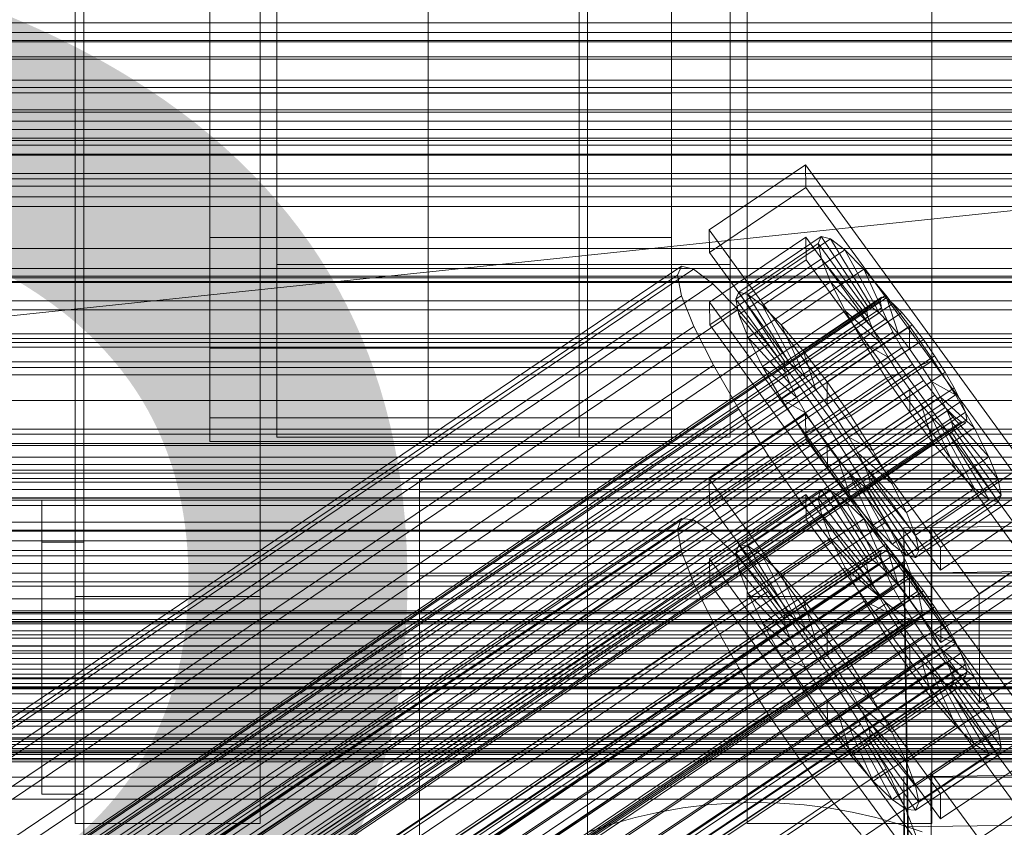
# Model space of a CAD drawing. Header units: millimetres. Extents: x -2233 to 61924, y -68080 to 6847.
# Tile 150 of 256: x 252 to 370, y -34719 to -34623. Entities that reach past the tile are written whole.
import ezdxf

# ---------------------------------------------------------------- set-up
doc = ezdxf.new("R2010")
doc.units = ezdxf.units.MM
for name, color, linetype, lineweight in [('COTAS_O', 1, 'Continuous', 0), ('COTAS_P', 1, 'Continuous', 0), ('frontal_briquetadora', 7, 'Continuous', 0), ('frontal_C01', 7, 'Continuous', 0), ('frontal_C02', 7, 'Continuous', 0), ('frontal_C03', 7, 'Continuous', 0), ('frontal_C05', 7, 'Continuous', 0), ('frontal_mezcladora', 7, 'Continuous', 0), ('frontal_secador', 7, 'Continuous', 0)]:
    doc.layers.add(name, color=color, linetype=linetype, lineweight=lineweight)
doc.dimstyles.new('R19_100', dxfattribs={"dimtxt": 250, "dimasz": 150, "dimexe": 150, "dimexo": 80, "dimgap": 100, "dimtad": 1, "dimtih": 1, "dimtoh": 1, "dimdsep": 46, "dimcen": 0.09, "dimadec": 0, "dimazin": 0, "dimtfac": 1, "dimtdec": 4, "dimtofl": 0, "dimtmove": 0, "dimatfit": 3, "dimfxl": 1, "dimtolj": 1, "dimtzin": 0, "dimarcsym": 0})

# ---------------------------------------------------------------- blocks, each defined once
blk = doc.blocks.new('DIM_R28_48')
at = {"layer": 'COTAS_P'}
for p, q in [((-1750, -34600), (-1600, -34555)), ((2600, -34600), (2450, -34555)), ((-1750, -35500), (-1750, -34600)), ((-1750, -34600), (2600, -34600)), ((-1750, -34600), (-1600, -34645)), ((2600, -34600), (2450, -34645)), ((2600, -35500), (2600, -34600))]:
    blk.add_line(p, q, dxfattribs=at)
blk.add_text('4350 P', height=250, dxfattribs=at).set_placement((425, -34500))
blk = doc.blocks.new('DIM_R28_50')
at = {"layer": 'COTAS_P'}
for p, q in [((1705.78, -34504.95), (1551.9, -34475.9)), ((-194.22, -34704.95), (1705.78, -34504.95)), ((1705.78, -34504.95), (1561.32, -34565.4)), ((1800, -35400), (1705.78, -34504.95)), ((-194.22, -34704.95), (-49.75, -34644.49)), ((-100, -35600), (-194.22, -34704.95)), ((-194.22, -34704.95), (-40.33, -34734))]:
    blk.add_line(p, q, dxfattribs=at)
blk.add_text('1910.5 P', height=250, rotation=6.009, dxfattribs=at).set_placement((745.32, -34505.49))
blk = doc.blocks.new('DIM_R28_53')
at = {"layer": 'COTAS_P'}
for p, q in [((-150, -32300), (550, -32300)), ((550, -32300), (505, -32450)), ((550, -34900), (550, -32300)), ((550, -32300), (595, -32450)), ((550, -34900), (505, -34750)), ((550, -34900), (595, -34750)), ((-150, -34900), (550, -34900))]:
    blk.add_line(p, q, dxfattribs=at)
blk.add_text('2600 P', height=250, rotation=90, dxfattribs=at).set_placement((450, -33600))
blk = doc.blocks.new('DIM_R28_56')
at = {"layer": 'COTAS_O'}
for p, q in [((-650, -34200), (-500, -34155)), ((650, -34200), (500, -34155)), ((-650, -34900), (-650, -34200)), ((-650, -34200), (650, -34200)), ((-650, -34200), (-500, -34245)), ((650, -34200), (500, -34245)), ((650, -34900), (650, -34200))]:
    blk.add_line(p, q, dxfattribs=at)
blk.add_text('1300 O', height=250, dxfattribs=at).set_placement((0, -34100))
blk = doc.blocks.new('DIM_R28_61')
at = {"layer": 'COTAS_P'}
for p, q in [((-305, -34680), (395, -34680)), ((395, -34680), (350, -34830)), ((395, -36000), (395, -34680)), ((395, -34680), (440, -34830)), ((395, -36000), (350, -35850)), ((395, -36000), (440, -35850)), ((-305, -36000), (395, -36000))]:
    blk.add_line(p, q, dxfattribs=at)
blk.add_text('1320 P', height=250, rotation=90, dxfattribs=at).set_placement((295, -35340))

msp = doc.modelspace()

# ---------------------------------------------------------------- linework, layer by layer
at = {"layer": 'frontal_briquetadora'}
for p, q in [((210, -34680), (416.55, -34680)), ((210, -34680), (430, -34680)), ((255, -34680), (260, -34680)), ((255, -34685), (255, -34680)), ((260, -34685), (260, -34680)), ((320, -34680), (430, -34680)), ((320, -34736), (320, -34680)), ((255, -34685), (260, -34685)), ((255, -34715), (255, -34685)), ((260, -34715), (260, -34685)), ((255, -34715), (260, -34715))]:
    msp.add_line(p, q, dxfattribs=at)
at = {"layer": 'frontal_C01'}
for p, q in [((425, -34624.302), (-425, -34624.302)), ((-425, -34635.858), (425, -34635.858)), ((334.501, -34647.786), (345.969, -34640.05)), ((345.969, -34640.05), (345.981, -34642.746)), ((345.969, -34640.05), (373.501, -34677.904)), ((345.981, -34642.746), (334.513, -34650.482)), ((373.513, -34680.6), (345.981, -34642.746)), ((334.513, -34650.482), (334.501, -34647.786)), ((362.033, -34685.64), (334.501, -34647.786)), ((334.539, -34656.414), (346.008, -34648.677)), ((338.005, -34655.234), (347.835, -34648.603)), ((339.088, -34655.496), (348.918, -34648.865)), ((346.008, -34648.677), (346.02, -34651.373)), ((346.008, -34648.677), (373.539, -34686.532)), ((347.835, -34648.603), (347.47, -34649.419)), ((348.918, -34648.865), (347.835, -34648.603)), ((347.835, -34648.603), (353.378, -34656.919)), ((350.645, -34650.185), (348.918, -34648.865)), ((348.918, -34648.865), (353.892, -34657.043)), ((337.64, -34656.05), (347.47, -34649.419)), ((340.816, -34656.816), (350.645, -34650.185)), ((347.47, -34649.419), (353.205, -34657.305)), ((347.47, -34649.419), (347.847, -34651.255)), ((352.899, -34652.474), (350.645, -34650.185)), ((350.645, -34650.185), (354.71, -34657.668)), ((334.513, -34650.482), (362.045, -34688.336)), ((346.02, -34651.373), (334.551, -34659.11)), ((338.017, -34657.886), (347.847, -34651.255)), ((373.551, -34689.228), (346.02, -34651.373)), ((347.847, -34651.255), (353.384, -34658.175)), ((347.847, -34651.255), (348.941, -34653.987)), ((146.872, -34776.458), (331.181, -34652.123)), ((148.32, -34776.807), (332.629, -34652.472)), ((331.181, -34652.123), (330.692, -34653.213)), ((332.629, -34652.472), (331.181, -34652.123)), ((334.938, -34654.237), (332.629, -34652.472)), ((343.069, -34659.105), (352.899, -34652.474)), ((355.525, -34655.576), (352.899, -34652.474)), ((352.899, -34652.474), (355.777, -34658.752)), ((146.383, -34777.548), (330.692, -34653.213)), ((330.692, -34653.213), (331.197, -34655.668)), ((150.629, -34778.572), (334.938, -34654.237)), ((337.95, -34657.298), (334.938, -34654.237)), ((339.111, -34660.619), (348.941, -34653.987)), ((348.941, -34653.987), (353.902, -34659.469)), ((348.941, -34653.987), (350.678, -34657.43)), ((141.218, -34800.042), (355.017, -34655.814)), ((141.731, -34800.166), (355.53, -34655.937)), ((146.887, -34780.003), (331.197, -34655.668)), ((331.197, -34655.668), (332.659, -34659.321)), ((337.64, -34656.05), (338.005, -34655.234)), ((343.376, -34663.936), (337.64, -34656.05)), ((338.017, -34657.886), (337.64, -34656.05)), ((343.549, -34663.55), (338.005, -34655.234)), ((338.005, -34655.234), (339.088, -34655.496)), ((344.062, -34663.674), (339.088, -34655.496)), ((339.088, -34655.496), (340.816, -34656.816)), ((345.695, -34662.207), (355.525, -34655.576)), ((355.017, -34655.814), (354.844, -34656.2)), ((355.53, -34655.937), (355.017, -34655.814)), ((358.345, -34659.28), (355.525, -34655.576)), ((355.525, -34655.576), (357.021, -34660.222)), ((356.348, -34656.563), (355.53, -34655.937)), ((141.045, -34800.428), (354.844, -34656.2)), ((141.224, -34801.298), (355.022, -34657.07)), ((142.549, -34800.791), (356.348, -34656.563)), ((153.641, -34781.633), (337.95, -34657.298)), ((334.551, -34659.11), (334.539, -34656.414)), ((362.071, -34694.268), (334.539, -34656.414)), ((341.461, -34661.445), (337.95, -34657.298)), ((344.88, -34664.299), (340.816, -34656.816)), ((340.816, -34656.816), (343.069, -34659.105)), ((353.205, -34657.305), (343.376, -34663.936)), ((353.378, -34656.919), (343.549, -34663.55)), ((353.892, -34657.043), (344.062, -34663.674)), ((353.205, -34657.305), (353.378, -34656.919)), ((353.384, -34658.175), (353.205, -34657.305)), ((353.378, -34656.919), (353.892, -34657.043)), ((353.892, -34657.043), (354.71, -34657.668)), ((354.844, -34656.2), (355.022, -34657.07)), ((355.022, -34657.07), (355.541, -34658.364)), ((357.415, -34657.647), (356.348, -34656.563)), ((141.742, -34802.592), (355.541, -34658.364)), ((143.617, -34801.875), (357.415, -34657.647)), ((343.554, -34664.806), (338.017, -34657.886)), ((339.111, -34660.619), (338.017, -34657.886)), ((340.848, -34664.061), (350.678, -34657.43)), ((353.384, -34658.175), (343.554, -34664.806)), ((354.71, -34657.668), (344.88, -34664.299)), ((350.678, -34657.43), (354.725, -34661.1)), ((350.678, -34657.43), (352.938, -34661.347)), ((353.902, -34659.469), (353.384, -34658.175)), ((354.71, -34657.668), (355.777, -34658.752)), ((355.541, -34658.364), (356.363, -34659.994)), ((358.659, -34659.117), (357.415, -34657.647)), ((144.861, -34803.345), (358.659, -34659.117)), ((148.35, -34783.655), (332.659, -34659.321)), ((332.659, -34659.321), (334.981, -34663.922)), ((334.551, -34659.11), (362.083, -34696.964)), ((345.947, -34665.383), (343.069, -34659.105)), ((343.069, -34659.105), (345.695, -34662.207)), ((353.902, -34659.469), (344.073, -34666.1)), ((355.777, -34658.752), (345.947, -34665.383)), ((358.345, -34659.28), (348.515, -34665.911)), ((354.725, -34661.1), (353.902, -34659.469)), ((355.777, -34658.752), (357.021, -34660.222)), ((358.357, -34661.976), (358.345, -34659.28)), ((361.166, -34663.333), (358.345, -34659.28)), ((359.995, -34660.871), (358.659, -34659.117)), ((-450, -34660.756), (450, -34660.756)), ((142.565, -34804.223), (356.363, -34659.994)), ((359.995, -34660.871), (146.196, -34805.099)), ((344.073, -34666.1), (339.111, -34660.619)), ((340.848, -34664.061), (339.111, -34660.619)), ((357.021, -34660.222), (347.191, -34666.853)), ((356.363, -34659.994), (357.434, -34661.85)), ((357.021, -34660.222), (358.357, -34661.976)), ((361.332, -34662.791), (359.995, -34660.871)), ((143.635, -34806.078), (357.434, -34661.85)), ((157.152, -34785.78), (341.461, -34661.445)), ((345.231, -34666.396), (341.461, -34661.445)), ((343.108, -34667.978), (352.938, -34661.347)), ((354.725, -34661.1), (344.895, -34667.731)), ((348.527, -34668.607), (358.357, -34661.976)), ((352.938, -34661.347), (355.796, -34662.955)), ((352.938, -34661.347), (355.569, -34665.473)), ((355.796, -34662.955), (354.725, -34661.1)), ((357.434, -34661.85), (358.68, -34663.804)), ((358.357, -34661.976), (359.693, -34663.896)), ((147.533, -34807.019), (361.332, -34662.791)), ((347.191, -34666.853), (345.695, -34662.207)), ((345.695, -34662.207), (348.515, -34665.911)), ((355.796, -34662.955), (345.966, -34669.586)), ((357.042, -34664.909), (355.796, -34662.955)), ((362.578, -34664.745), (361.332, -34662.791)), ((144.881, -34808.033), (358.68, -34663.804)), ((150.672, -34788.257), (334.981, -34663.922)), ((334.981, -34663.922), (338.003, -34669.159)), ((344.895, -34667.731), (340.848, -34664.061)), ((343.108, -34667.978), (340.848, -34664.061)), ((343.549, -34663.55), (343.376, -34663.936)), ((343.376, -34663.936), (343.554, -34664.806)), ((344.062, -34663.674), (343.549, -34663.55)), ((344.88, -34664.299), (344.062, -34663.674)), ((345.947, -34665.383), (344.88, -34664.299)), ((359.693, -34663.896), (349.863, -34670.527)), ((351.336, -34669.964), (361.166, -34663.333)), ((358.68, -34663.804), (360.017, -34665.724)), ((361.166, -34663.333), (359.693, -34663.896)), ((359.693, -34663.896), (360.939, -34665.85)), ((363.797, -34667.458), (361.166, -34663.333)), ((148.779, -34808.973), (362.578, -34664.745)), ((343.554, -34664.806), (344.073, -34666.1)), ((345.739, -34672.104), (355.569, -34665.473)), ((347.191, -34666.853), (345.947, -34665.383)), ((357.042, -34664.909), (347.212, -34671.541)), ((355.569, -34665.473), (357.042, -34664.909)), ((355.569, -34665.473), (358.39, -34669.525)), ((358.378, -34666.829), (357.042, -34664.909)), ((363.648, -34666.6), (362.578, -34664.745)), ((146.218, -34809.952), (360.017, -34665.724)), ((149.85, -34810.829), (363.648, -34666.6)), ((345.231, -34666.396), (160.922, -34790.731)), ((344.073, -34666.1), (344.895, -34667.731)), ((349.002, -34671.814), (345.231, -34666.396)), ((348.515, -34665.911), (348.527, -34668.607)), ((348.515, -34665.911), (351.336, -34669.964)), ((360.939, -34665.85), (351.109, -34672.481)), ((360.017, -34665.724), (361.352, -34667.478)), ((363.797, -34667.458), (360.939, -34665.85)), ((360.939, -34665.85), (362.01, -34667.706)), ((364.471, -34668.231), (363.648, -34666.6)), ((147.554, -34811.707), (361.352, -34667.478)), ((344.895, -34667.731), (345.966, -34669.586)), ((348.527, -34668.607), (347.191, -34666.853)), ((358.378, -34666.829), (348.548, -34673.46)), ((362.01, -34667.706), (352.18, -34674.337)), ((353.967, -34674.089), (363.797, -34667.458)), ((358.39, -34669.525), (358.378, -34666.829)), ((359.714, -34668.583), (358.378, -34666.829)), ((361.352, -34667.478), (362.596, -34668.948)), ((366.057, -34671.376), (362.01, -34667.706)), ((362.01, -34667.706), (362.833, -34669.336)), ((366.057, -34671.376), (363.797, -34667.458)), ((148.798, -34813.176), (362.596, -34668.948)), ((150.672, -34812.459), (364.471, -34668.231)), ((345.966, -34669.586), (343.108, -34667.978)), ((345.739, -34672.104), (343.108, -34667.978)), ((349.863, -34670.527), (348.527, -34668.607)), ((359.714, -34668.583), (349.884, -34675.215)), ((361.21, -34673.229), (359.714, -34668.583)), ((360.958, -34670.053), (359.714, -34668.583)), ((362.596, -34668.948), (363.664, -34670.032)), ((364.989, -34669.525), (364.471, -34668.231)), ((149.865, -34814.26), (363.664, -34670.032)), ((151.191, -34813.754), (364.989, -34669.525)), ((153.694, -34793.494), (338.003, -34669.159)), ((338.003, -34669.159), (341.52, -34674.675)), ((345.966, -34669.586), (347.212, -34671.541)), ((348.56, -34676.156), (358.39, -34669.525)), ((349.863, -34670.527), (351.336, -34669.964)), ((360.958, -34670.053), (351.128, -34676.684)), ((351.336, -34669.964), (353.967, -34674.089)), ((362.833, -34669.336), (353.003, -34675.967)), ((358.39, -34669.525), (361.21, -34673.229)), ((363.836, -34676.331), (360.958, -34670.053)), ((362.025, -34671.137), (360.958, -34670.053)), ((367.794, -34674.818), (362.833, -34669.336)), ((362.833, -34669.336), (363.351, -34670.63)), ((363.664, -34670.032), (364.482, -34670.657)), ((365.168, -34670.395), (364.989, -34669.525)), ((150.683, -34814.886), (364.482, -34670.657)), ((151.196, -34815.01), (364.995, -34670.781)), ((151.369, -34814.623), (365.168, -34670.395)), ((351.109, -34672.481), (349.863, -34670.527)), ((362.025, -34671.137), (352.196, -34677.768)), ((363.351, -34670.63), (353.521, -34677.262)), ((356.228, -34678.007), (366.057, -34671.376)), ((366.09, -34678.62), (362.025, -34671.137)), ((362.843, -34671.763), (362.025, -34671.137)), ((368.888, -34677.55), (363.351, -34670.63)), ((363.351, -34670.63), (363.53, -34671.5)), ((364.482, -34670.657), (364.995, -34670.781)), ((364.995, -34670.781), (365.168, -34670.395)), ((367.794, -34674.818), (366.057, -34671.376)), ((450, -34671.541), (-450, -34671.541)), ((164.693, -34796.149), (349.002, -34671.814)), ((347.212, -34671.541), (345.739, -34672.104)), ((348.56, -34676.156), (345.739, -34672.104)), ((347.212, -34671.541), (348.548, -34673.46)), ((352.519, -34677.329), (349.002, -34671.814)), ((352.18, -34674.337), (351.109, -34672.481)), ((351.109, -34672.481), (353.967, -34674.089)), ((362.843, -34671.763), (353.014, -34678.394)), ((363.357, -34671.886), (353.527, -34678.518)), ((363.53, -34671.5), (353.7, -34678.131)), ((367.817, -34679.94), (362.843, -34671.763)), ((363.357, -34671.886), (362.843, -34671.763)), ((363.53, -34671.5), (363.357, -34671.886)), ((368.9, -34680.202), (363.357, -34671.886)), ((369.265, -34679.387), (363.53, -34671.5)), ((348.548, -34673.46), (348.56, -34676.156)), ((348.548, -34673.46), (349.884, -34675.215)), ((351.38, -34679.86), (361.21, -34673.229)), ((361.21, -34673.229), (363.836, -34676.331)), ((157.211, -34799.009), (341.52, -34674.675)), ((341.52, -34674.675), (345.291, -34680.092)), ((353.003, -34675.967), (352.18, -34674.337)), ((352.18, -34674.337), (356.228, -34678.007)), ((353.967, -34674.089), (356.228, -34678.007)), ((357.964, -34681.449), (367.794, -34674.818)), ((368.888, -34677.55), (367.794, -34674.818)), ((349.884, -34675.215), (351.38, -34679.86)), ((349.884, -34675.215), (351.128, -34676.684)), ((353.521, -34677.262), (353.003, -34675.967)), ((353.003, -34675.967), (357.964, -34681.449)), ((360.882, -34683.254), (372.35, -34675.518)), ((351.38, -34679.86), (348.56, -34676.156)), ((351.128, -34676.684), (354.006, -34682.962)), ((351.128, -34676.684), (352.196, -34677.768)), ((353.7, -34678.131), (353.521, -34677.262)), ((353.521, -34677.262), (359.058, -34684.181)), ((354.006, -34682.962), (363.836, -34676.331)), ((363.836, -34676.331), (366.09, -34678.62)), ((168.21, -34801.664), (352.519, -34677.329)), ((352.196, -34677.768), (356.26, -34685.251)), ((352.196, -34677.768), (353.014, -34678.394)), ((355.541, -34682.566), (352.519, -34677.329)), ((353.014, -34678.394), (357.987, -34686.572)), ((353.014, -34678.394), (353.527, -34678.518)), ((353.527, -34678.518), (353.7, -34678.131)), ((353.7, -34678.131), (359.436, -34686.018)), ((356.228, -34678.007), (357.964, -34681.449)), ((359.058, -34684.181), (368.888, -34677.55)), ((373.501, -34677.904), (362.033, -34685.64)), ((369.265, -34679.387), (368.888, -34677.55)), ((353.527, -34678.518), (359.07, -34686.833)), ((356.26, -34685.251), (366.09, -34678.62)), ((359.436, -34686.018), (369.265, -34679.387)), ((366.09, -34678.62), (367.817, -34679.94)), ((368.9, -34680.202), (369.265, -34679.387)), ((160.982, -34804.427), (345.291, -34680.092)), ((345.291, -34680.092), (349.061, -34685.044)), ((354.006, -34682.962), (351.38, -34679.86)), ((357.987, -34686.572), (367.817, -34679.94)), ((359.07, -34686.833), (368.9, -34680.202)), ((362.045, -34688.336), (373.513, -34680.6)), ((367.817, -34679.94), (368.9, -34680.202)), ((357.964, -34681.449), (359.058, -34684.181)), ((171.232, -34806.901), (355.541, -34682.566)), ((356.26, -34685.251), (354.006, -34682.962)), ((357.863, -34687.168), (355.541, -34682.566)), ((357.646, -34683.283), (375.644, -34683.038)), ((357.646, -34688.676), (357.646, -34683.283)), ((360.514, -34878.394), (357.646, -34683.283)), ((359.058, -34684.181), (359.436, -34686.018)), ((360.939, -34696.196), (360.882, -34683.254)), ((366.618, -34691.141), (360.882, -34683.254)), ((378.086, -34683.404), (366.618, -34691.141)), ((164.752, -34809.378), (349.061, -34685.044)), ((349.061, -34685.044), (352.572, -34689.191)), ((357.987, -34686.572), (356.26, -34685.251)), ((359.07, -34686.833), (357.987, -34686.572)), ((359.436, -34686.018), (359.07, -34686.833)), ((362.033, -34685.64), (362.045, -34688.336)), ((373.539, -34686.532), (362.071, -34694.268)), ((173.554, -34811.502), (357.863, -34687.168)), ((359.326, -34690.82), (357.863, -34687.168)), ((375.644, -34688.43), (357.646, -34688.676)), ((360.514, -34883.786), (357.646, -34688.676)), ((372.408, -34688.459), (360.939, -34696.196)), ((168.263, -34813.525), (352.572, -34689.191)), ((352.572, -34689.191), (355.584, -34692.251)), ((362.083, -34696.964), (373.551, -34689.228)), ((175.016, -34815.155), (359.326, -34690.82)), ((359.83, -34693.275), (359.326, -34690.82)), ((366.618, -34691.141), (366.675, -34704.082)), ((171.275, -34816.586), (355.584, -34692.251)), ((355.584, -34692.251), (357.893, -34694.016)), ((175.521, -34817.61), (359.83, -34693.275)), ((359.341, -34694.365), (359.83, -34693.275)), ((450, -34694.46), (-450, -34694.46)), ((173.584, -34818.351), (357.893, -34694.016)), ((175.032, -34818.7), (359.341, -34694.365)), ((357.893, -34694.016), (359.341, -34694.365)), ((362.071, -34694.268), (362.083, -34696.964)), ((360.939, -34696.196), (366.675, -34704.082)), ((366.675, -34704.082), (378.143, -34696.346)), ((-450, -34705.245), (450, -34705.245))]:
    msp.add_line(p, q, dxfattribs=at)
at = {"layer": 'frontal_C02'}
for p, q in [((450, -34625.243), (-450, -34625.243)), ((425, -34625.415), (-425, -34625.415)), ((-450, -34637.165), (450, -34637.165)), ((-425, -34636.869), (425, -34636.869)), ((334.501, -34677.435), (345.969, -34669.766)), ((345.969, -34669.766), (345.981, -34672.747)), ((345.969, -34669.766), (373.501, -34707.289)), ((345.981, -34672.747), (334.513, -34680.416)), ((373.513, -34710.269), (345.981, -34672.747)), ((334.513, -34680.416), (334.501, -34677.435)), ((362.033, -34714.958), (334.501, -34677.435)), ((334.539, -34686.973), (346.008, -34679.304)), ((338.005, -34685.314), (347.835, -34678.74)), ((339.088, -34685.432), (348.918, -34678.858)), ((346.008, -34679.304), (346.02, -34682.284)), ((346.008, -34679.304), (373.539, -34716.826)), ((347.835, -34678.74), (347.47, -34679.7)), ((348.918, -34678.858), (347.835, -34678.74)), ((347.835, -34678.74), (353.378, -34687.063)), ((350.645, -34680.046), (348.918, -34678.858)), ((348.918, -34678.858), (353.892, -34687.118)), ((334.513, -34680.416), (362.045, -34717.938)), ((337.64, -34686.273), (347.47, -34679.7)), ((340.816, -34686.619), (350.645, -34680.046)), ((347.47, -34679.7), (353.205, -34687.517)), ((347.47, -34679.7), (347.847, -34681.672)), ((352.899, -34682.222), (350.645, -34680.046)), ((350.645, -34680.046), (354.71, -34687.681)), ((338.017, -34688.245), (347.847, -34681.672)), ((347.847, -34681.672), (353.384, -34688.451)), ((347.847, -34681.672), (348.941, -34684.521)), ((146.872, -34805.433), (331.181, -34682.179)), ((148.32, -34805.591), (332.629, -34682.337)), ((331.181, -34682.179), (330.692, -34683.462)), ((332.629, -34682.337), (331.181, -34682.179)), ((334.938, -34683.924), (332.629, -34682.337)), ((346.02, -34682.284), (334.551, -34689.953)), ((343.069, -34688.795), (352.899, -34682.222)), ((373.551, -34719.807), (346.02, -34682.284)), ((355.525, -34685.238), (352.899, -34682.222)), ((352.899, -34682.222), (355.777, -34688.712)), ((146.383, -34806.716), (330.692, -34683.462)), ((150.629, -34807.179), (334.938, -34683.924)), ((330.692, -34683.462), (331.197, -34686.098)), ((337.95, -34686.833), (334.938, -34683.924)), ((337.64, -34686.273), (338.005, -34685.314)), ((343.549, -34693.636), (338.005, -34685.314)), ((338.005, -34685.314), (339.088, -34685.432)), ((344.062, -34693.692), (339.088, -34685.432)), ((339.088, -34685.432), (340.816, -34686.619)), ((339.111, -34691.095), (348.941, -34684.521)), ((345.695, -34691.812), (355.525, -34685.238)), ((348.941, -34684.521), (353.902, -34689.801)), ((348.941, -34684.521), (350.678, -34688.054)), ((358.345, -34688.89), (355.525, -34685.238)), ((355.525, -34685.238), (357.021, -34690.141)), ((141.045, -34829.397), (354.844, -34686.421)), ((141.218, -34828.942), (355.017, -34685.967)), ((141.731, -34828.998), (355.53, -34686.023)), ((142.549, -34829.561), (356.348, -34686.585)), ((146.887, -34809.352), (331.197, -34686.098)), ((331.197, -34686.098), (332.659, -34689.907)), ((343.376, -34694.091), (337.64, -34686.273)), ((338.017, -34688.245), (337.64, -34686.273)), ((344.88, -34694.254), (340.816, -34686.619)), ((340.816, -34686.619), (343.069, -34688.795)), ((355.017, -34685.967), (354.844, -34686.421)), ((354.844, -34686.421), (355.022, -34687.355)), ((355.53, -34686.023), (355.017, -34685.967)), ((356.348, -34686.585), (355.53, -34686.023)), ((357.415, -34687.616), (356.348, -34686.585)), ((141.224, -34830.331), (355.022, -34687.355)), ((143.617, -34830.591), (357.415, -34687.616)), ((153.641, -34810.088), (337.95, -34686.833)), ((334.551, -34689.953), (334.539, -34686.973)), ((362.071, -34724.495), (334.539, -34686.973)), ((341.461, -34690.866), (337.95, -34686.833)), ((353.205, -34687.517), (343.376, -34694.091)), ((353.378, -34687.063), (343.549, -34693.636)), ((353.892, -34687.118), (344.062, -34693.692)), ((354.71, -34687.681), (344.88, -34694.254)), ((353.205, -34687.517), (353.378, -34687.063)), ((353.384, -34688.451), (353.205, -34687.517)), ((353.378, -34687.063), (353.892, -34687.118)), ((353.892, -34687.118), (354.71, -34687.681)), ((354.71, -34687.681), (355.777, -34688.712)), ((355.022, -34687.355), (355.541, -34688.705)), ((358.659, -34689.045), (357.415, -34687.616)), ((141.742, -34831.681), (355.541, -34688.705)), ((343.554, -34695.025), (338.017, -34688.245)), ((339.111, -34691.095), (338.017, -34688.245)), ((340.848, -34694.628), (350.678, -34688.054)), ((345.947, -34695.285), (343.069, -34688.795)), ((343.069, -34688.795), (345.695, -34691.812)), ((353.384, -34688.451), (343.554, -34695.025)), ((355.777, -34688.712), (345.947, -34695.285)), ((358.345, -34688.89), (348.515, -34695.463)), ((350.678, -34688.054), (354.725, -34691.474)), ((350.678, -34688.054), (352.938, -34692.03)), ((353.902, -34689.801), (353.384, -34688.451)), ((355.541, -34688.705), (356.363, -34690.379)), ((355.777, -34688.712), (357.021, -34690.141)), ((358.357, -34691.87), (358.345, -34688.89)), ((361.166, -34692.927), (358.345, -34688.89)), ((144.861, -34832.02), (358.659, -34689.045)), ((148.35, -34813.162), (332.659, -34689.907)), ((332.659, -34689.907), (334.981, -34694.63)), ((334.551, -34689.953), (362.083, -34727.476)), ((353.902, -34689.801), (344.073, -34696.374)), ((357.021, -34690.141), (347.191, -34696.714)), ((354.725, -34691.474), (353.902, -34689.801)), ((357.021, -34690.141), (358.357, -34691.87)), ((359.995, -34690.774), (358.659, -34689.045)), ((142.565, -34833.354), (356.363, -34690.379)), ((359.995, -34690.774), (146.196, -34833.75)), ((157.152, -34814.12), (341.461, -34690.866)), ((344.073, -34696.374), (339.111, -34691.095)), ((340.848, -34694.628), (339.111, -34691.095)), ((345.231, -34695.747), (341.461, -34690.866)), ((356.363, -34690.379), (357.434, -34692.262)), ((361.332, -34692.687), (359.995, -34690.774)), ((143.635, -34835.238), (357.434, -34692.262)), ((343.108, -34698.604), (352.938, -34692.03)), ((354.725, -34691.474), (344.895, -34698.048)), ((347.191, -34696.714), (345.695, -34691.812)), ((345.695, -34691.812), (348.515, -34695.463)), ((348.527, -34698.444), (358.357, -34691.87)), ((352.938, -34692.03), (355.796, -34693.358)), ((352.938, -34692.03), (355.569, -34696.178)), ((355.796, -34693.358), (354.725, -34691.474)), ((357.434, -34692.262), (358.68, -34694.227)), ((358.357, -34691.87), (359.693, -34693.782)), ((147.533, -34835.662), (361.332, -34692.687)), ((343.549, -34693.636), (343.376, -34694.091)), ((344.062, -34693.692), (343.549, -34693.636)), ((344.88, -34694.254), (344.062, -34693.692)), ((355.796, -34693.358), (345.966, -34699.931)), ((351.336, -34699.5), (361.166, -34692.927)), ((357.042, -34695.323), (355.796, -34693.358)), ((361.166, -34692.927), (359.693, -34693.782)), ((363.797, -34697.075), (361.166, -34692.927)), ((362.578, -34694.652), (361.332, -34692.687)), ((144.881, -34837.202), (358.68, -34694.227)), ((148.779, -34837.627), (362.578, -34694.652)), ((150.672, -34817.885), (334.981, -34694.63)), ((334.981, -34694.63), (338.003, -34699.946)), ((344.895, -34698.048), (340.848, -34694.628)), ((343.108, -34698.604), (340.848, -34694.628)), ((343.376, -34694.091), (343.554, -34695.025)), ((345.947, -34695.285), (344.88, -34694.254)), ((359.693, -34693.782), (349.863, -34700.356)), ((358.68, -34694.227), (360.017, -34696.139)), ((359.693, -34693.782), (360.939, -34695.747)), ((363.648, -34696.535), (362.578, -34694.652)), ((345.231, -34695.747), (160.922, -34819.001)), ((343.554, -34695.025), (344.073, -34696.374)), ((349.002, -34701.144), (345.231, -34695.747)), ((347.191, -34696.714), (345.947, -34695.285)), ((357.042, -34695.323), (347.212, -34701.896)), ((348.515, -34695.463), (348.527, -34698.444)), ((348.515, -34695.463), (351.336, -34699.5)), ((360.939, -34695.747), (351.109, -34702.321)), ((355.569, -34696.178), (357.042, -34695.323)), ((358.378, -34697.235), (357.042, -34695.323)), ((363.797, -34697.075), (360.939, -34695.747)), ((360.939, -34695.747), (362.01, -34697.631)), ((146.218, -34839.115), (360.017, -34696.139)), ((149.85, -34839.51), (363.648, -34696.535)), ((344.073, -34696.374), (344.895, -34698.048)), ((345.739, -34702.752), (355.569, -34696.178)), ((348.527, -34698.444), (347.191, -34696.714)), ((353.967, -34703.648), (363.797, -34697.075)), ((355.569, -34696.178), (358.39, -34700.215)), ((360.017, -34696.139), (361.352, -34697.869)), ((364.471, -34698.209), (363.648, -34696.535)), ((366.057, -34701.051), (363.797, -34697.075)), ((147.554, -34840.844), (361.352, -34697.869)), ((150.672, -34841.184), (364.471, -34698.209)), ((344.895, -34698.048), (345.966, -34699.931)), ((358.378, -34697.235), (348.548, -34703.809)), ((362.01, -34697.631), (352.18, -34704.204)), ((358.39, -34700.215), (358.378, -34697.235)), ((359.714, -34698.964), (358.378, -34697.235)), ((361.352, -34697.869), (362.596, -34699.298)), ((366.057, -34701.051), (362.01, -34697.631)), ((362.01, -34697.631), (362.833, -34699.304)), ((364.989, -34699.558), (364.471, -34698.209)), ((148.798, -34842.273), (362.596, -34699.298)), ((151.191, -34842.534), (364.989, -34699.558)), ((345.966, -34699.931), (343.108, -34698.604)), ((345.739, -34702.752), (343.108, -34698.604)), ((349.863, -34700.356), (348.527, -34698.444)), ((349.863, -34700.356), (351.336, -34699.5)), ((359.714, -34698.964), (349.884, -34705.538)), ((351.336, -34699.5), (353.967, -34703.648)), ((362.833, -34699.304), (353.003, -34705.878)), ((361.21, -34703.867), (359.714, -34698.964)), ((360.958, -34700.393), (359.714, -34698.964)), ((362.596, -34699.298), (363.664, -34700.329)), ((367.794, -34704.584), (362.833, -34699.304)), ((362.833, -34699.304), (363.351, -34700.654)), ((365.168, -34700.492), (364.989, -34699.558)), ((149.865, -34843.304), (363.664, -34700.329)), ((151.369, -34843.468), (365.168, -34700.492)), ((153.694, -34823.2), (338.003, -34699.946)), ((338.003, -34699.946), (341.52, -34705.491)), ((345.966, -34699.931), (347.212, -34701.896)), ((348.56, -34706.789), (358.39, -34700.215)), ((351.109, -34702.321), (349.863, -34700.356)), ((360.958, -34700.393), (351.128, -34706.967)), ((363.351, -34700.654), (353.521, -34707.228)), ((358.39, -34700.215), (361.21, -34703.867)), ((363.836, -34706.883), (360.958, -34700.393)), ((362.025, -34701.424), (360.958, -34700.393)), ((368.888, -34707.433), (363.351, -34700.654)), ((363.351, -34700.654), (363.53, -34701.588)), ((363.664, -34700.329), (364.482, -34700.891)), ((364.995, -34700.947), (365.168, -34700.492)), ((150.683, -34843.866), (364.482, -34700.891)), ((151.196, -34843.922), (364.995, -34700.947)), ((164.693, -34824.398), (349.002, -34701.144)), ((347.212, -34701.896), (345.739, -34702.752)), ((347.212, -34701.896), (348.548, -34703.809)), ((352.519, -34706.689), (349.002, -34701.144)), ((362.025, -34701.424), (352.196, -34707.998)), ((363.53, -34701.588), (353.7, -34708.162)), ((356.228, -34707.624), (366.057, -34701.051)), ((366.09, -34709.059), (362.025, -34701.424)), ((362.843, -34701.987), (362.025, -34701.424)), ((363.53, -34701.588), (363.357, -34702.043)), ((369.265, -34709.405), (363.53, -34701.588)), ((364.482, -34700.891), (364.995, -34700.947)), ((367.794, -34704.584), (366.057, -34701.051)), ((348.56, -34706.789), (345.739, -34702.752)), ((352.18, -34704.204), (351.109, -34702.321)), ((351.109, -34702.321), (353.967, -34703.648)), ((362.843, -34701.987), (353.014, -34708.56)), ((363.357, -34702.043), (353.527, -34708.616)), ((367.817, -34710.247), (362.843, -34701.987)), ((363.357, -34702.043), (362.843, -34701.987)), ((368.9, -34710.365), (363.357, -34702.043)), ((348.548, -34703.809), (348.56, -34706.789)), ((348.548, -34703.809), (349.884, -34705.538)), ((351.38, -34710.44), (361.21, -34703.867)), ((353.003, -34705.878), (352.18, -34704.204)), ((352.18, -34704.204), (356.228, -34707.624)), ((353.967, -34703.648), (356.228, -34707.624)), ((361.21, -34703.867), (363.836, -34706.883)), ((357.964, -34711.157), (367.794, -34704.584)), ((360.882, -34712.5), (372.35, -34704.831)), ((368.888, -34707.433), (367.794, -34704.584)), ((157.211, -34828.745), (341.52, -34705.491)), ((341.52, -34705.491), (345.291, -34710.888)), ((349.884, -34705.538), (351.38, -34710.44)), ((349.884, -34705.538), (351.128, -34706.967)), ((353.521, -34707.228), (353.003, -34705.878)), ((353.003, -34705.878), (357.964, -34711.157)), ((168.21, -34829.943), (352.519, -34706.689)), ((351.38, -34710.44), (348.56, -34706.789)), ((351.128, -34706.967), (354.006, -34713.457)), ((351.128, -34706.967), (352.196, -34707.998)), ((355.541, -34712.004), (352.519, -34706.689)), ((353.7, -34708.162), (353.521, -34707.228)), ((353.521, -34707.228), (359.058, -34714.007)), ((354.006, -34713.457), (363.836, -34706.883)), ((356.228, -34707.624), (357.964, -34711.157)), ((359.058, -34714.007), (368.888, -34707.433)), ((373.501, -34707.289), (362.033, -34714.958)), ((363.836, -34706.883), (366.09, -34709.059)), ((369.265, -34709.405), (368.888, -34707.433)), ((352.196, -34707.998), (356.26, -34715.633)), ((352.196, -34707.998), (353.014, -34708.56)), ((353.014, -34708.56), (357.987, -34716.82)), ((353.014, -34708.56), (353.527, -34708.616)), ((353.527, -34708.616), (353.7, -34708.162)), ((353.527, -34708.616), (359.07, -34716.938)), ((353.7, -34708.162), (359.436, -34715.979)), ((356.26, -34715.633), (366.09, -34709.059)), ((359.436, -34715.979), (369.265, -34709.405)), ((366.09, -34709.059), (367.817, -34710.247)), ((368.9, -34710.365), (369.265, -34709.405)), ((160.982, -34834.142), (345.291, -34710.888)), ((345.291, -34710.888), (349.061, -34715.769)), ((354.006, -34713.457), (351.38, -34710.44)), ((357.964, -34711.157), (359.058, -34714.007)), ((357.987, -34716.82), (367.817, -34710.247)), ((359.07, -34716.938), (368.9, -34710.365)), ((362.045, -34717.938), (373.513, -34710.269)), ((367.817, -34710.247), (368.9, -34710.365)), ((171.232, -34835.259), (355.541, -34712.004)), ((357.863, -34716.728), (355.541, -34712.004)), ((356.26, -34715.633), (354.006, -34713.457)), ((357.646, -34712.96), (375.644, -34712.717)), ((357.646, -34718.921), (357.646, -34712.96)), ((360.514, -34906.365), (357.646, -34712.96)), ((360.939, -34726.807), (360.882, -34712.5)), ((366.618, -34720.317), (360.882, -34712.5)), ((378.086, -34712.648), (366.618, -34720.317)), ((359.058, -34714.007), (359.436, -34715.979)), ((164.752, -34839.023), (349.061, -34715.769)), ((349.061, -34715.769), (352.572, -34719.801)), ((357.987, -34716.82), (356.26, -34715.633)), ((359.436, -34715.979), (359.07, -34716.938)), ((362.033, -34714.958), (362.045, -34717.938)), ((173.554, -34839.982), (357.863, -34716.728)), ((359.326, -34720.537), (357.863, -34716.728)), ((359.07, -34716.938), (357.987, -34716.82)), ((375.644, -34718.678), (357.646, -34718.921)), ((360.514, -34912.326), (357.646, -34718.921))]:
    msp.add_line(p, q, dxfattribs=at)
at = {"layer": 'frontal_C03'}
for p, q in [((1500, -34627.188), (-1500, -34627.188)), ((1500, -34627.473), (-1500, -34627.473)), ((1250, -34629.957), (-1250, -34629.957)), ((1250, -34630.838), (-1250, -34630.838)), ((1250, -34631.492), (-1250, -34631.492)), ((1250, -34633.799), (-1250, -34633.799)), ((-1250, -34634.856), (1250, -34634.856)), ((1250, -34637.709), (-1250, -34637.709)), ((-1500, -34638.882), (1500, -34638.882)), ((1250, -34638.766), (-1250, -34638.766)), ((1250, -34641.073), (-1250, -34641.073)), ((1250, -34641.727), (-1250, -34641.727)), ((1250, -34642.608), (-1250, -34642.608)), ((1250, -34652.415), (-1250, -34652.415)), ((1250, -34653.296), (-1250, -34653.296)), ((1250, -34653.949), (-1250, -34653.949)), ((1250, -34656.257), (-1250, -34656.257)), ((-1250, -34657.314), (1250, -34657.314)), ((1250, -34660.166), (-1250, -34660.166)), ((1250, -34661.224), (-1250, -34661.224)), ((1250, -34663.531), (-1250, -34663.531)), ((1250, -34664.184), (-1250, -34664.184)), ((1250, -34665.066), (-1250, -34665.066)), ((1250, -34674.872), (-1250, -34674.872)), ((1250, -34675.754), (-1250, -34675.754)), ((1250, -34676.407), (-1250, -34676.407)), ((-1250, -34676.77), (1250, -34676.77)), ((-1250, -34677.403), (1250, -34677.403)), ((-1250, -34677.867), (1250, -34677.867)), ((1250, -34678.714), (-1250, -34678.714)), ((-1250, -34679.722), (1250, -34679.722)), ((-1250, -34679.772), (1250, -34679.772)), ((-1250, -34680.619), (1250, -34680.619)), ((1250, -34682.624), (-1250, -34682.624)), ((-1250, -34683.571), (1250, -34683.571)), ((1250, -34683.681), (-1250, -34683.681)), ((-1250, -34684.838), (1250, -34684.838)), ((1250, -34685.989), (-1250, -34685.989)), ((1250, -34686.642), (-1250, -34686.642)), ((1250, -34687.523), (-1250, -34687.523)), ((-1250, -34688.686), (1250, -34688.686)), ((-1250, -34690.238), (1250, -34690.238)), ((-1500, -34691.736), (1500, -34691.736)), ((-1500, -34693.159), (1500, -34693.159)), ((-1500, -34693.384), (1500, -34693.384)), ((-1500, -34693.548), (1500, -34693.548)), ((-1500, -34694.206), (1500, -34694.206)), ((-1500, -34694.523), (1500, -34694.523)), ((-1250, -34694.718), (1250, -34694.718)), ((-1500, -34695.569), (1500, -34695.569)), ((-1500, -34696.018), (1500, -34696.018)), ((1250, -34696.45), (-1250, -34696.45)), ((-1500, -34697.382), (1500, -34697.382)), ((-1500, -34697.932), (1500, -34697.932)), ((1250, -34697.33), (-1250, -34697.33)), ((1250, -34698.211), (-1250, -34698.211)), ((-1500, -34699.519), (1500, -34699.519)), ((1250, -34698.865), (-1250, -34698.865)), ((1500, -34700.133), (-1500, -34700.133)), ((1500, -34700.719), (-1500, -34700.719)), ((-1500, -34701.836), (1500, -34701.836)), ((1250, -34701.172), (-1250, -34701.172)), ((-1250, -34701.258), (1250, -34701.258)), ((-1500, -34702.471), (1500, -34702.471)), ((-1250, -34702.229), (1250, -34702.229)), ((-1250, -34703.05), (1250, -34703.05)), ((-1500, -34704.175), (1500, -34704.175)), ((-1500, -34704.789), (1500, -34704.789)), ((1250, -34705.081), (-1250, -34705.081)), ((-1500, -34706.376), (1500, -34706.376)), ((1250, -34706.139), (-1250, -34706.139)), ((-1500, -34706.926), (1500, -34706.926)), ((-1500, -34708.289), (1500, -34708.289)), ((-1500, -34708.738), (1500, -34708.738)), ((-1250, -34707.858), (1250, -34707.858)), ((1250, -34708.446), (-1250, -34708.446)), ((-1500, -34709.784), (1500, -34709.784)), ((-1500, -34710.102), (1500, -34710.102)), ((1250, -34709.1), (-1250, -34709.1)), ((-1250, -34709.589), (1250, -34709.589)), ((1250, -34709.981), (-1250, -34709.981)), ((-1500, -34710.76), (1500, -34710.76)), ((-1500, -34710.924), (1500, -34710.924)), ((-1500, -34711.148), (1500, -34711.148)), ((-1250, -34714.07), (1250, -34714.07)), ((-1250, -34715.622), (1250, -34715.622))]:
    msp.add_line(p, q, dxfattribs=at)
at = {"layer": 'frontal_C05'}
for p, q in [((300, -34679), (300, -34677.5)), ((300, -34677.5), (380, -34677.5)), ((300, -34679), (380, -34679)), ((300, -34777), (300, -34679)), ((300, -34849), (300, -34689)), ((300, -34689), (375, -34689)), ((325.688, -34717.794), (328.508, -34717.15)), ((328.508, -34717.15), (331.356, -34716.648)), ((331.356, -34716.648), (334.225, -34716.288)), ((334.225, -34716.288), (337.109, -34716.072)), ((337.109, -34716.072), (340, -34716)), ((340, -34716), (342.891, -34716.072)), ((342.891, -34716.072), (345.775, -34716.288)), ((345.775, -34716.288), (348.644, -34716.648)), ((348.644, -34716.648), (351.492, -34717.15)), ((351.492, -34717.15), (354.312, -34717.794)), ((322.904, -34718.577), (325.688, -34717.794)), ((354.312, -34717.794), (357.096, -34718.577)), ((320.163, -34719.498), (322.904, -34718.577)), ((357.096, -34718.577), (359.837, -34719.498))]:
    msp.add_line(p, q, dxfattribs=at)
at = {"layer": 'frontal_mezcladora'}
for p, q in [((283, -34651.923), (283, -34405.016)), ((301, -34405.016), (301, -34651.923)), ((319, -34405.016), (319, -34651.923)), ((337, -34405.016), (337, -34651.923)), ((259, -34691.488), (259, -34421.488)), ((281, -34421.488), (281, -34691.488)), ((339, -34691.488), (339, -34421.488)), ((361, -34421.488), (361, -34691.488)), ((283, -34425.593), (283, -34672.5)), ((301, -34425.593), (301, -34672.5)), ((319, -34425.593), (319, -34672.5)), ((337, -34425.593), (337, -34672.5)), ((259, -34718.512), (259, -34448.512)), ((281, -34718.512), (281, -34448.512)), ((339, -34718.512), (339, -34448.512)), ((361, -34718.512), (361, -34448.512)), ((260, -34820), (260, -34600)), ((320, -34820), (320, -34600)), ((275, -34611.482), (275, -34631.5)), ((330, -34611.482), (330, -34631.5)), ((275, -34631.5), (275, -34648.69)), ((275, -34631.5), (330, -34631.5)), ((330, -34631.5), (330, -34648.69)), ((275, -34648.69), (275, -34661.88)), ((275, -34648.69), (330, -34648.69)), ((330, -34648.69), (330, -34661.88)), ((283, -34651.923), (301, -34651.923)), ((283, -34672.5), (283, -34651.923)), ((301, -34651.923), (301, -34672.5)), ((301, -34651.923), (319, -34651.923)), ((319, -34651.923), (319, -34672.5)), ((319, -34651.923), (337, -34651.923)), ((337, -34651.923), (337, -34672.5)), ((275, -34661.88), (275, -34670.172)), ((275, -34661.88), (330, -34661.88)), ((330, -34661.88), (330, -34670.172)), ((275, -34670.172), (275, -34673)), ((275, -34670.172), (330, -34670.172)), ((330, -34670.172), (330, -34673)), ((301, -34672.5), (283, -34672.5)), ((319, -34672.5), (301, -34672.5)), ((337, -34672.5), (319, -34672.5)), ((275, -34673), (330, -34673)), ((259, -34718.512), (259, -34691.488)), ((259, -34691.488), (281, -34691.488)), ((281, -34691.488), (281, -34718.512)), ((339, -34718.512), (339, -34691.488)), ((339, -34691.488), (361, -34691.488)), ((361, -34691.488), (361, -34718.512)), ((-625, -34710), (625, -34710)), ((150, -34710), (625, -34710)), ((281, -34718.512), (259, -34718.512)), ((361, -34718.512), (339, -34718.512))]:
    msp.add_line(p, q, dxfattribs=at)
at = {"layer": 'frontal_secador'}
for p, q in [((1360, -34623.147), (-1360, -34623.147)), ((-1360, -34633.5), (1360, -34633.5)), ((-1250, -34633.5), (1250, -34633.5)), ((1360, -34643.853), (-1360, -34643.853)), ((-1250, -34645), (1250, -34645)), ((-1400, -34650), (1400, -34650)), ((-1250, -34650), (1250, -34650)), ((1360, -34653.5), (-1360, -34653.5)), ((1250, -34654.076), (-1250, -34654.076)), ((1360, -34661.784), (-1360, -34661.784)), ((1360, -34668.141), (-1360, -34668.141)), ((1360, -34672.137), (-1360, -34672.137)), ((1360, -34673.5), (-1360, -34673.5)), ((1250, -34673.25), (-1250, -34673.25)), ((1250, -34689.715), (-1250, -34689.715)), ((1250, -34702.349), (-1250, -34702.349)), ((1250, -34710.291), (-1250, -34710.291)), ((1250, -34713), (-1250, -34713))]:
    msp.add_line(p, q, dxfattribs=at)

# ---------------------------------------------------------------- dimensions: what is measured, and where the dimension line sits
at = {"layer": 'COTAS_O'}
dim = msp.add_aligned_dim(p1=(-650, -34900), p2=(650, -34900), distance=700, text='<> O', dimstyle='R19_100', dxfattribs=at)
dim.commit()
dim.dimension.update_dxf_attribs({"geometry": 'DIM_R28_56', "text_midpoint": (0, -34200)})
at = {"layer": 'COTAS_P'}
for p1, p2, distance, picture, middle in [((-150, -34900), (-150, -32300), -700, 'DIM_R28_53', (550, -33600)), ((-100, -35600), (1800, -35400), 900, 'DIM_R28_50', (755.784, -34604.945)), ((-1750, -35500), (2600, -35500), 900, 'DIM_R28_48', (425, -34600)), ((-305, -36000), (-305, -34680), -700, 'DIM_R28_61', (395, -35340))]:
    dim = msp.add_aligned_dim(p1=p1, p2=p2, distance=distance, text='<> P', dimstyle='R19_100', dxfattribs=at)
    dim.commit()
    dim.dimension.update_dxf_attribs({"geometry": picture, "text_midpoint": middle})

doc.saveas('drawing.dxf')
